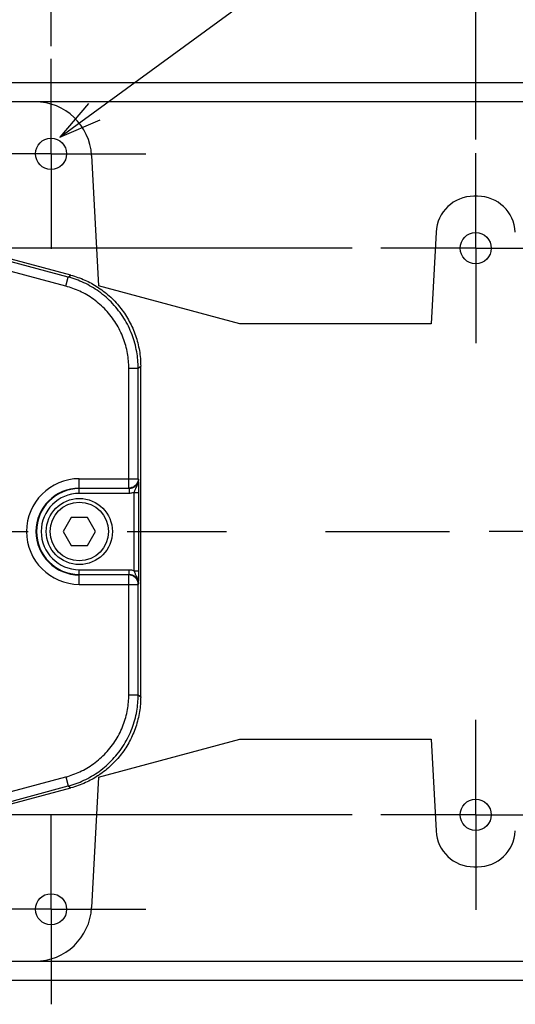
# Model space of a CAD drawing. Extents: x 0 to 2548, y 0 to 1800.
# Tile 8 of 41: x 781 to 834, y 191 to 295. Entities that reach past the tile are written whole.
import ezdxf

# ---------------------------------------------------------------- set-up
doc = ezdxf.new("R2010")
doc.units = 0
doc.header["$LTSCALE"] = 140.166667
doc.linetypes.add('CENTER', pattern=[0.6, 0.375, -0.075, 0.075, -0.075])
doc.layers.get('0').update_dxf_attribs({"linetype": 'CONTINUOUS'})
for name, color, linetype in [('91_NOTE', 7, 'CONTINUOUS'), ('95_ALL_DIM', 7, 'CONTINUOUS'), ('DEFAULT_1', 7, 'CENTER')]:
    doc.layers.add(name, color=color, linetype=linetype)
doc.styles.get("Standard").update_dxf_attribs({"font": 'txt', "width": 0.8})
doc.dimstyles.new('DIMSTYLE_1', dxfattribs={"dimtxt": 12.121212, "dimasz": 4.545455, "dimexe": 0.18, "dimexo": 0.0625, "dimgap": 0.09, "dimtad": 1, "dimdec": 3, "dimtxsty": 'STANDARD', "dimblk": 'OPEN', "dimblk1": 'OPEN', "dimblk2": 'OPEN', "dimcen": 0.09, "dimazin": 3, "dimtp": 0.2, "dimtm": 0.2, "dimtfac": 1, "dimtdec": 3, "dimtofl": 0, "dimtmove": 0, "dimatfit": 3, "dimtolj": 1})
doc.dimstyles.new('DIMSTYLE_2', dxfattribs={"dimtxt": 12.121212, "dimasz": 4.545455, "dimexe": 0.18, "dimexo": 0.0625, "dimgap": 0.09, "dimtad": 1, "dimdec": 3, "dimtxsty": 'STANDARD', "dimblk": 'OPEN', "dimblk1": 'OPEN', "dimblk2": 'OPEN', "dimcen": 0.09, "dimazin": 3, "dimtp": 0.3, "dimtm": 0.3, "dimtfac": 1, "dimtdec": 3, "dimtofl": 0, "dimtmove": 0, "dimatfit": 3, "dimtolj": 1})

# ---------------------------------------------------------------- blocks, each defined once
blk = doc.blocks.new('_OPEN')
at = {"color": 0, "linetype": 'BYBLOCK'}
for p, q in [((0, 0), (-1, 0.233)), ((-1, -0.233), (0, 0)), ((-1, 0), (0, 0))]:
    blk.add_line(p, q, dxfattribs=at)
blk = doc.blocks.new('*D3')
at = {"layer": '95_ALL_DIM', "color": 2, "linetype": 'CONTINUOUS'}
for p, q in [((764.34, 293.96), (764.34, 340.49)), ((784.34, 292.27), (784.34, 340.49)), ((764.34, 337.46), (749.18, 337.46)), ((749.18, 337.46), (774.34, 337.46)), ((799.49, 337.46), (774.34, 337.46)), ((784.34, 337.46), (799.49, 337.46))]:
    blk.add_line(p, q, dxfattribs=at)
at = {"layer": '95_ALL_DIM', "color": 2, "linetype": 'CONTINUOUS', "xscale": 4.545455, "yscale": 4.545455, "zscale": 4.545455}
blk.add_blockref('_OPEN', (764.34, 337.46), dxfattribs=at)
at = {"layer": '95_ALL_DIM', "color": 2, "linetype": 'CONTINUOUS', "xscale": 4.545455, "yscale": 4.545455, "zscale": 4.545455, "rotation": 180}
blk.add_blockref('_OPEN', (784.34, 337.46), dxfattribs=at)
at = {"layer": '95_ALL_DIM', "color": 2, "linetype": 'CONTINUOUS', "width": 0.8}
blk.add_text('20', height=12.121, dxfattribs=at).set_placement((765.34, 340.49))
blk = doc.blocks.new('*D4')
at = {"layer": '95_ALL_DIM', "color": 2, "linetype": 'CONTINUOUS'}
for p, q in [((729.34, 284.54), (729.34, 364.74)), ((829.34, 284.54), (829.34, 364.74)), ((729.34, 361.71), (779.34, 361.71)), ((829.34, 361.71), (779.34, 361.71))]:
    blk.add_line(p, q, dxfattribs=at)
at = {"layer": '95_ALL_DIM', "color": 2, "linetype": 'CONTINUOUS', "xscale": 4.545455, "yscale": 4.545455, "zscale": 4.545455, "rotation": 180}
blk.add_blockref('_OPEN', (729.34, 361.71), dxfattribs=at)
at = {"layer": '95_ALL_DIM', "color": 2, "linetype": 'CONTINUOUS', "xscale": 4.545455, "yscale": 4.545455, "zscale": 4.545455}
blk.add_blockref('_OPEN', (829.34, 361.71), dxfattribs=at)
at = {"layer": '95_ALL_DIM', "color": 2, "linetype": 'CONTINUOUS', "width": 0.8}
blk.add_text('100', height=12.121, dxfattribs=at).set_placement((765.49, 364.74))
blk = doc.blocks.new('*D5')
at = {"layer": '95_ALL_DIM', "color": 2, "linetype": 'CONTINUOUS'}
for p, q in [((829.34, 282.4), (829.34, 340.49)), ((849.34, 282.4), (849.34, 340.49)), ((829.34, 337.46), (814.18, 337.46)), ((814.18, 337.46), (839.34, 337.46)), ((864.49, 337.46), (839.34, 337.46)), ((849.34, 337.46), (864.49, 337.46))]:
    blk.add_line(p, q, dxfattribs=at)
at = {"layer": '95_ALL_DIM', "color": 2, "linetype": 'CONTINUOUS', "xscale": 4.545455, "yscale": 4.545455, "zscale": 4.545455}
blk.add_blockref('_OPEN', (829.34, 337.46), dxfattribs=at)
at = {"layer": '95_ALL_DIM', "color": 2, "linetype": 'CONTINUOUS', "xscale": 4.545455, "yscale": 4.545455, "zscale": 4.545455, "rotation": 180}
blk.add_blockref('_OPEN', (849.34, 337.46), dxfattribs=at)
at = {"layer": '95_ALL_DIM', "color": 2, "linetype": 'CONTINUOUS', "width": 0.8}
blk.add_text('20', height=12.121, dxfattribs=at).set_placement((829.64, 340.49))
blk = doc.blocks.new('*D48')
at = {"layer": '95_ALL_DIM', "color": 2, "linetype": 'CONTINUOUS'}
for p, q in [((816.24, 270.87), (624.26, 270.87)), ((627.29, 270.87), (627.29, 240.87)), ((627.29, 210.87), (627.29, 240.87)), ((816.24, 210.87), (624.26, 210.87))]:
    blk.add_line(p, q, dxfattribs=at)
at = {"layer": '95_ALL_DIM', "color": 2, "linetype": 'CONTINUOUS', "xscale": 4.545455, "yscale": 4.545455, "zscale": 4.545455}
for p, rotation in [((627.29, 270.87), 90), ((627.29, 210.87), 270)]:
    blk.add_blockref('_OPEN', p, dxfattribs=dict(at, rotation=rotation))
at = {"layer": '95_ALL_DIM', "color": 2, "linetype": 'CONTINUOUS', "width": 0.8}
blk.add_text('60', height=12.121, rotation=90, dxfattribs=at).set_placement((624.26, 231.18))

msp = doc.modelspace()

# ---------------------------------------------------------------- linework, layer by layer
at = {"color": 7, "linetype": 'CONTINUOUS'}
for p, q in [((904.3358, 288.373), (729.3358, 288.373)), ((890.6977, 286.373), (742.974, 286.373)), ((786.4342, 268.0198), (739.9474, 280.4759)), ((788.6338, 280.687), (789.3571, 266.8865)), ((786.1694, 267.8166), (751.8827, 277.0037)), ((829.54, 276.373), (829.1317, 276.373)), ((785.9109, 266.852), (751.6242, 276.0391)), ((825.1372, 272.5823), (824.6283, 262.873)), ((786.1694, 267.8166), (786.4342, 268.0198)), ((785.9109, 266.852), (786.1694, 267.8166)), ((804.3358, 262.873), (789.3571, 266.8865)), ((824.6283, 262.873), (804.3358, 262.873)), ((792.5724, 245.4681), (792.5724, 258.1706)), ((792.5724, 258.1706), (793.5711, 258.1706)), ((793.5711, 258.1706), (793.8358, 258.3738)), ((793.5711, 246.4643), (793.5711, 258.1706)), ((793.8358, 223.3721), (793.8358, 258.3738)), ((787.3358, 244.9148), (787.3358, 246.4643)), ((787.3358, 246.4643), (793.5711, 246.4643)), ((793.5711, 246.4643), (793.6014, 246.4137)), ((787.3358, 245.4681), (792.5724, 245.4681)), ((792.6055, 245.4129), (787.3358, 245.4129)), ((792.5724, 245.4681), (792.6055, 245.4129)), ((792.6055, 245.4129), (792.6055, 244.9148)), ((793.1517, 236.7278), (793.1517, 245.0181)), ((793.1517, 245.0181), (793.651, 245.0181)), ((793.651, 236.7278), (793.651, 245.0181)), ((792.6055, 244.9148), (787.3358, 244.9148)), ((786.4758, 242.3625), (785.6158, 240.873)), ((788.1958, 242.3625), (786.4758, 242.3625)), ((789.0558, 240.873), (788.1958, 242.3625)), ((785.6158, 240.873), (786.4758, 239.3834)), ((788.1958, 239.3834), (789.0558, 240.873)), ((786.4758, 239.3834), (788.1958, 239.3834)), ((787.3358, 235.2816), (787.3358, 236.8311)), ((787.3358, 236.8311), (792.6055, 236.8311)), ((792.6055, 236.333), (792.6055, 236.8311)), ((793.1517, 236.7278), (793.651, 236.7278)), ((787.3358, 236.333), (792.6055, 236.333)), ((792.5724, 236.2778), (787.3358, 236.2778)), ((792.6055, 236.333), (792.5724, 236.2778)), ((792.5724, 223.5753), (792.5724, 236.2778)), ((787.3358, 235.2816), (793.5711, 235.2816)), ((793.6014, 235.3323), (793.5711, 235.2816)), ((793.5711, 223.5753), (793.5711, 235.2816)), ((792.5724, 223.5753), (793.5711, 223.5753)), ((793.5711, 223.5753), (793.8358, 223.3721)), ((789.3571, 214.8594), (804.3358, 218.873)), ((804.3358, 218.873), (824.6283, 218.873)), ((824.6283, 218.873), (825.1372, 209.1636)), ((751.6242, 205.7068), (785.9109, 214.8939)), ((785.9109, 214.8939), (786.1694, 213.9293)), ((789.3571, 214.8594), (788.6338, 201.0589)), ((751.8827, 204.7422), (786.1694, 213.9293)), ((786.1694, 213.9293), (786.4342, 213.7261)), ((739.9474, 201.27), (786.4342, 213.7261)), ((829.1317, 205.373), (829.54, 205.373)), ((742.974, 195.373), (890.6977, 195.373)), ((729.3358, 193.373), (904.3358, 193.373))]:
    msp.add_line(p, q, dxfattribs=at)
for centre, radius in [((784.3358, 280.873), 1.65), ((829.3358, 270.873), 1.65), ((787.3358, 240.873), 3.5), ((787.3358, 240.873), 3.1), ((829.3358, 210.873), 1.65), ((784.3358, 200.873), 1.65)]:
    msp.add_circle(centre, radius, dxfattribs=at)
for centre, radius, start, end in [((782.6421, 280.373), 6, 3, 90), ((829.1317, 272.373), 4, 90, 177), ((829.54, 272.373), 4, 3, 90), ((787.3358, 240.873), 5.5913, 90, 270), ((787.3358, 240.873), 4.5951, 90, 270), ((787.3358, 240.873), 4.5399, 90, 270), ((787.3358, 240.873), 4.0418, 90, 270), ((829.1317, 209.373), 4, 183, 270), ((829.54, 209.373), 4, 270, 357), ((782.6421, 201.373), 6, 270, 357)]:
    msp.add_arc(centre, radius, start, end, dxfattribs=at)
for points, knots in [([(786.4342, 268.0198), (786.9386, 267.8847), (787.9237, 267.5361), (788.8418, 267.0387), (789.2769, 266.7571)], [0, 0, 0, 0, 0.50217232, 1, 1, 1, 1]), ([(793.5711, 258.1706), (793.5709, 258.7536), (793.4648, 259.9618), (792.9699, 261.7567), (792.1118, 263.4899), (790.9195, 265.0412), (789.4676, 266.3148), (787.8654, 267.2531), (786.7299, 267.6663), (786.1694, 267.8166)], [0, 0, 0, 0, 0.13398355, 0.27709508, 0.42553891, 0.57565016, 0.72390923, 0.86661548, 1, 1, 1, 1]), ([(792.5724, 258.1706), (792.5724, 258.6944), (792.4774, 259.7811), (792.0328, 261.3965), (791.2605, 262.9575), (790.1867, 264.3547), (788.879, 265.5016), (787.4366, 266.3455), (786.4148, 266.717), (785.9109, 266.852)], [0, 0, 0, 0, 0.13374209, 0.27691184, 0.42543597, 0.57564514, 0.72400182, 0.86678484, 1, 1, 1, 1]), ([(789.2769, 266.7571), (789.3102, 266.7356), (789.8006, 266.414), (790.6863, 265.7147), (791.7853, 264.5094), (792.6749, 263.1431), (793.3354, 261.6389), (793.7437, 260.0337), (793.8358, 258.9277), (793.8358, 258.3738)], [0, 0, 0, 0, 0.01194779, 0.17682829, 0.33911908, 0.50219084, 0.66681, 0.83279501, 1, 1, 1, 1]), ([(793.5711, 246.4643), (793.5706, 246.3615), (793.5371, 246.1535), (793.3933, 245.8723), (793.1689, 245.6475), (792.8864, 245.5026), (792.6766, 245.4685), (792.5724, 245.4681)], [0, 0, 0, 0, 0.19782825, 0.3981232, 0.59863503, 0.79939187, 1, 1, 1, 1]), ([(793.6014, 246.4137), (793.6015, 246.3655), (793.5946, 246.2654), (793.5607, 246.1126), (793.499, 245.9578), (793.4085, 245.8104), (793.2932, 245.6805), (793.1599, 245.5747), (793.017, 245.4963), (792.8738, 245.4454), (792.7366, 245.4183), (792.648, 245.4128), (792.6055, 245.4129)], [0, 0, 0, 0, 0.09204727, 0.19126199, 0.29831262, 0.40934706, 0.52040513, 0.6290101, 0.73327702, 0.83077786, 0.91862708, 1, 1, 1, 1]), ([(793.1517, 245.0181), (793.1616, 245.051), (793.1839, 245.1209), (793.224, 245.2314), (793.2757, 245.3556), (793.3415, 245.4971), (793.4213, 245.6632), (793.5086, 245.8655), (793.5844, 246.1184), (793.6033, 246.3101), (793.6014, 246.4135)], [0, 0, 0, 0, 0.06976947, 0.14889183, 0.23877145, 0.3428066, 0.46574164, 0.61293954, 0.78992509, 1, 1, 1, 1]), ([(793.651, 245.0181), (793.651, 245.0747), (793.6506, 245.1914), (793.6485, 245.3697), (793.6448, 245.553), (793.6394, 245.736), (793.6323, 245.914), (793.6236, 246.0848), (793.6132, 246.2503), (793.6054, 246.3591), (793.6014, 246.4137)], [0, 0, 0, 0, 0.12163696, 0.2506423, 0.38302719, 0.51532481, 0.64377037, 0.76576161, 0.88258716, 1, 1, 1, 1]), ([(793.1517, 245.0181), (793.0889, 244.9934), (792.9655, 244.9544), (792.7817, 244.9216), (792.6629, 244.9148), (792.6055, 244.9148)], [0, 0, 0, 0, 0.36249842, 0.6919755, 1, 1, 1, 1]), ([(792.6055, 236.8311), (792.6629, 236.8311), (792.7817, 236.8243), (792.9655, 236.7915), (793.0888, 236.7525), (793.1517, 236.7278)], [0, 0, 0, 0, 0.30833901, 0.63694683, 1, 1, 1, 1]), ([(793.6014, 235.3323), (793.6034, 235.4365), (793.5841, 235.6297), (793.5073, 235.8839), (793.4195, 236.0867), (793.3398, 236.2523), (793.2745, 236.3931), (793.2233, 236.5164), (793.1835, 236.626), (793.1615, 236.6952), (793.1517, 236.7278)], [0, 0, 0, 0, 0.21165869, 0.39010521, 0.53740378, 0.65990801, 0.76327569, 0.85245705, 0.93090848, 1, 1, 1, 1]), ([(793.6014, 235.3323), (793.6056, 235.3875), (793.6133, 235.4977), (793.6238, 235.6648), (793.6325, 235.8365), (793.6396, 236.0147), (793.6449, 236.1971), (793.6486, 236.3793), (793.6506, 236.5562), (793.651, 236.6718), (793.651, 236.7278)], [0, 0, 0, 0, 0.11903112, 0.23711092, 0.35972575, 0.48827694, 0.62013669, 0.7516836, 0.87959357, 1, 1, 1, 1]), ([(793.5711, 235.2816), (793.5706, 235.3856), (793.5364, 235.595), (793.3911, 235.8768), (793.1657, 236.1007), (792.8838, 236.2439), (792.6754, 236.2774), (792.5724, 236.2778)], [0, 0, 0, 0, 0.20013229, 0.40059286, 0.60110741, 0.80169191, 1, 1, 1, 1]), ([(792.6055, 236.333), (792.6476, 236.3331), (792.7351, 236.3278), (792.8708, 236.3013), (793.0124, 236.2515), (793.1541, 236.1748), (793.2873, 236.0709), (793.4036, 235.9421), (793.496, 235.7944), (793.5593, 235.6382), (793.5943, 235.483), (793.6015, 235.3813), (793.6014, 235.3323)], [0, 0, 0, 0, 0.08059023, 0.1671951, 0.26366497, 0.36653814, 0.47422291, 0.5851848, 0.69689412, 0.80574893, 0.90615443, 1, 1, 1, 1]), ([(785.9109, 214.8939), (786.4168, 215.0295), (787.4419, 215.4025), (788.8872, 216.25), (790.1951, 217.4001), (791.2668, 218.7988), (792.0361, 220.3588), (792.4781, 221.9705), (792.5724, 223.0536), (792.5724, 223.5753)], [0, 0, 0, 0, 0.13374209, 0.27691184, 0.42543597, 0.57564514, 0.72400182, 0.86678484, 1, 1, 1, 1]), ([(786.1694, 213.9293), (786.7325, 214.0803), (787.872, 214.4955), (789.4777, 215.4381), (790.9297, 216.7155), (792.1196, 218.2687), (792.9741, 220.0007), (793.4656, 221.7912), (793.5709, 222.9949), (793.5711, 223.5753)], [0, 0, 0, 0, 0.13398355, 0.27709508, 0.42553891, 0.57565016, 0.72390923, 0.86661548, 1, 1, 1, 1]), ([(793.8358, 223.3721), (793.8358, 222.8499), (793.751, 221.7685), (793.3617, 220.1825), (792.7098, 218.6683), (791.83, 217.2947), (790.7405, 216.0819), (789.839, 215.3595), (789.3297, 215.023), (789.2755, 214.9879)], [0, 0, 0, 0, 0.1576122, 0.32580641, 0.49065718, 0.6529187, 0.81596106, 0.98055053, 1, 1, 1, 1]), ([(789.2755, 214.9879), (788.8675, 214.724), (787.9527, 214.2228), (786.9692, 213.8695), (786.4342, 213.7261)], [0, 0, 0, 0, 0.46705369, 1, 1, 1, 1])]:
    msp.add_open_spline(points, degree=3, knots=knots, dxfattribs=at)
at = {"layer": '91_NOTE', "color": 2, "linetype": 'CONTINUOUS'}
msp.add_line((785.2609, 282.6462), (893.6864, 361.7063), dxfattribs=at)
msp.add_lwpolyline([(788.3088, 286.1812), (785.2609, 282.6462), (789.5586, 284.4672)], dxfattribs=at)
at = {"layer": 'DEFAULT_1', "color": 7, "linetype": 'CENTER'}
for p, q in [((784.3358, 280.873), (784.3358, 290.9336)), ((784.3358, 280.873), (774.2752, 280.873)), ((784.3358, 280.873), (784.3358, 270.8124)), ((784.3358, 280.873), (794.3964, 280.873)), ((829.3358, 270.873), (829.3358, 280.9336)), ((829.3358, 270.873), (819.2752, 270.873)), ((829.3358, 270.873), (829.3358, 260.8124)), ((829.3358, 270.873), (839.2752, 270.873)), ((729.3358, 240.873), (826.5452, 240.873)), ((904.3358, 240.873), (826.5452, 240.873)), ((829.3358, 210.873), (829.3358, 220.9336)), ((784.3358, 200.873), (784.3358, 210.9336)), ((829.3358, 210.873), (819.2752, 210.873)), ((829.3358, 210.873), (829.3358, 200.8124)), ((829.3358, 210.873), (839.2752, 210.873)), ((784.3358, 200.873), (774.2752, 200.873)), ((784.3358, 200.873), (784.3358, 190.8124)), ((784.3358, 200.873), (794.3964, 200.873))]:
    msp.add_line(p, q, dxfattribs=at)

# ---------------------------------------------------------------- dimensions: what is measured, and where the dimension line sits
at = {"layer": '95_ALL_DIM', "color": 2, "linetype": 'CONTINUOUS'}
for base, p1, p2, dimstyle, picture, middle in [((829.3358, 361.7063), (729.3358, 284.5434), (829.3358, 284.5434), 'DIMSTYLE_2', '*D4', (780.0344, 370.7972)), ((784.3358, 337.4639), (764.3358, 293.9639), (784.3358, 292.2693), 'DIMSTYLE_1', '*D3', (775.0344, 346.5548)), ((849.3358, 337.4639), (829.3358, 282.3973), (849.3358, 282.3973), 'DIMSTYLE_1', '*D5', (839.3358, 346.5548))]:
    dim = msp.add_linear_dim(base=base, p1=p1, p2=p2, dimstyle=dimstyle, dxfattribs=at)
    dim.commit()
    dim.dimension.update_dxf_attribs({"geometry": picture, "text_midpoint": middle, "dimtype": 160})
dim = msp.add_linear_dim(base=(627.2904, 210.873), p1=(816.2449, 270.873), p2=(816.2449, 210.873), angle=270, dimstyle='DIMSTYLE_2', dxfattribs=at)
dim.commit()
dim.dimension.update_dxf_attribs({"geometry": '*D48', "text_midpoint": (618.1995, 240.873), "dimtype": 160})

doc.saveas('drawing.dxf')
